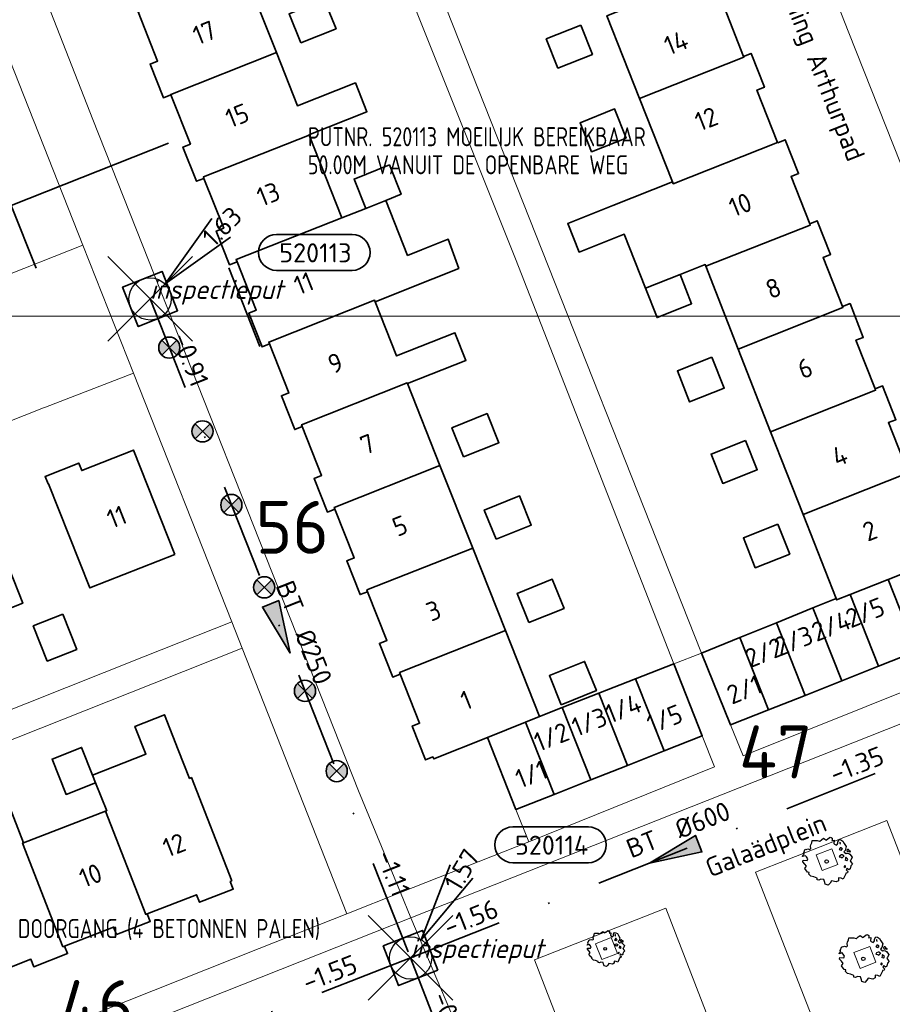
# Model space of a CAD drawing. Header units: metres. Extents: x 152391 to 157968, y 462336 to 467280.
# Tile 192 of 256: x 154862 to 154924, y 464643 to 464713. Entities that reach past the tile are written whole.
import ezdxf
from ezdxf.enums import TextEntityAlignment as Align

# ---------------------------------------------------------------- set-up
doc = ezdxf.new("R2010")
doc.units = ezdxf.units.M
doc.header["$LTSCALE"] = 0.75
doc.header["$PDMODE"] = 3
doc.header["$PDSIZE"] = 3
doc.linetypes.add('RI-VWA_BETON', pattern=[19, 9, -5, 0, -5])
doc.layers.get('0').update_dxf_attribs({"lineweight": 25})
doc.layers.get('defpoints').update_dxf_attribs({"lineweight": 25})
for name, color, linetype, lineweight in [('B-GV-GR-BOOM-S', 252, 'Continuous', 25), ('B-WE-GR-GROENVOORZIENING-GV', 251, 'Continuous', 18), ('B-WE-OG-BEBOUWING-GV', 6, 'Continuous', 35), ('B-WE-OG-BEBOUWING-T18', 1, 'Continuous', 18), ('B-WE-OG-TOPOGRAFIE-T18', 1, 'Continuous', 18), ('B-WE-VH-VERHARDING_BETONSTRAATSTEEN-GV', 251, 'Continuous', 18), ('B-WE-VH-VERHARDING_TEGEL-GV', 251, 'Continuous', 18), ('N-OI-RI-BIJZONDERDERHEDEN-T18', 134, 'Continuous', 18), ('N-OI-RI-T50', 130, 'Continuous', 50), ('N-OI-RI-VWA_PUTNUMMER-S @ 0.75', 36, 'Continuous', 35), ('N-OI-RI-VWA_RIOOLPUT_INSPECTIEPUT-S', 36, 'Continuous', 35), ('N-OI-RI-VWA_STROOMRICHTING-S @ 0.75', 36, 'Continuous', 35), ('N-OI-RI-VWA_TRANSPORTLEIDING_BETON_250-G', 36, 'RI-VWA_BETON', 35), ('N-OI-RI-VWA_TRANSPORTLEIDING_BETON_600-G', 36, 'RI-VWA_BETON', 35), ('N-RO-KG-GRENS_WERK-G', 7, 'XX-WERKGRENS', 35)]:
    doc.layers.add(name, color=color, linetype=linetype, lineweight=lineweight)
doc.layers.add('inspectieput', color=7, linetype='Continuous', plot=False)
doc.layers.add('N-OI-RI-VRIJVERVAL_HULPSTUK-S', color=210, linetype='Continuous', lineweight=35, plot=False)
doc.layers.add('X-XX-AL-TEKENBLAD_HULPLIJN-G', color=7, linetype='Continuous', lineweight=18, plot=False)
doc.styles.add('NLCS-ISO', font='isocpeur.ttf')
doc.styles.add('NLCS-ISO-M750-T18', font='NLCS-ISO.ttf', dxfattribs={"height": 1.35})
doc.styles.add('NLCS-ISO-M750-T18_CURSIEF', font='NLCS-ISO.ttf', dxfattribs={"oblique": 15, "height": 1.35})
doc.styles.add('NLCS-ISO-M750-T50', font='NLCS-ISO.ttf', dxfattribs={"height": 3.75})
doc.linetypes.add('XX-WERKGRENS', pattern='A,0,[137,NLCS.SHX,S=0.1,R=0,X=-1.1,Y=-1.35],-6', length=6)

# ---------------------------------------------------------------- blocks, each defined once
blk = doc.blocks.new('*U159')
at = {"ltscale": 0.1}
blk.add_hatch(color=256, dxfattribs=at).paths.add_polyline_path([(2.5, 0), (-2.5, -0.833), (-2.5, 0.833)])
at = {"ltscale": 0.1, "flags": 128}
blk.add_lwpolyline([(2.5, 0), (-2.5, -0.833), (-2.5, 0.833)], close=True, dxfattribs=at)
at = {"ltscale": 0.1, "style": 'NLCS-ISO'}
for tag, p in [('MAT', (-1, 0.5)), ('BOBL', (-26.127, 0))]:
    blk.add_attdef(tag, text='', height=1.8, dxfattribs=at).set_placement(p, align=Align.BOTTOM_RIGHT)
for tag, p in [('DIA', (1, 0.5)), ('BOBR', (25.181, -0.009))]:
    blk.add_attdef(tag, text='', height=1.8, dxfattribs=at).set_placement(p, align=Align.BOTTOM_LEFT)
at = {"layer": 'defpoints', "ltscale": 0.1, "style": 'NLCS-ISO', "flags": 1}
blk.add_attdef('JVA', text='', height=1.8, dxfattribs=at).set_placement((0, -1), align=Align.TOP_CENTER)
blk = doc.blocks.new('*U160')
at = {"ltscale": 0.1}
blk.add_hatch(color=256, dxfattribs=at).paths.add_polyline_path([(-2.5, 0), (2.5, -0.833), (2.5, 0.833)])
at = {"ltscale": 0.1, "flags": 128}
blk.add_lwpolyline([(-2.5, 0), (2.5, -0.833), (2.5, 0.833)], close=True, dxfattribs=at)
at = {"ltscale": 0.1, "style": 'NLCS-ISO'}
for tag, p in [('MAT', (-1, 0.5)), ('BOBL', (-17.466, 0))]:
    blk.add_attdef(tag, text='', height=1.8, dxfattribs=at).set_placement(p, align=Align.BOTTOM_RIGHT)
for tag, p in [('DIA', (1, 0.5)), ('BOBR', (16.52, -0.003))]:
    blk.add_attdef(tag, text='', height=1.8, dxfattribs=at).set_placement(p, align=Align.BOTTOM_LEFT)
at = {"layer": 'defpoints', "ltscale": 0.1, "style": 'NLCS-ISO', "flags": 1}
blk.add_attdef('JVA', text='', height=1.8, dxfattribs=at).set_placement((0, -1), align=Align.TOP_CENTER)
blk = doc.blocks.new('*U161')
at = {"ltscale": 0.1}
blk.add_hatch(color=256, dxfattribs=at).paths.add_polyline_path([(-2.5, 0), (2.5, -0.833), (2.5, 0.833)])
at = {"ltscale": 0.1, "flags": 128}
blk.add_lwpolyline([(-2.5, 0), (2.5, -0.833), (2.5, 0.833)], close=True, dxfattribs=at)
at = {"ltscale": 0.1, "style": 'NLCS-ISO'}
for tag, p in [('MAT', (-1, 0.5)), ('BOBL', (-11.45, 0))]:
    blk.add_attdef(tag, text='', height=1.8, dxfattribs=at).set_placement(p, align=Align.BOTTOM_RIGHT)
for tag, p in [('DIA', (1, 0.5)), ('BOBR', (10.504, 0.001))]:
    blk.add_attdef(tag, text='', height=1.8, dxfattribs=at).set_placement(p, align=Align.BOTTOM_LEFT)
at = {"layer": 'defpoints', "ltscale": 0.1, "style": 'NLCS-ISO', "flags": 1}
blk.add_attdef('JVA', text='', height=1.8, dxfattribs=at).set_placement((0, -1), align=Align.TOP_CENTER)
blk = doc.blocks.new('*U162')
at = {"ltscale": 0.1}
blk.add_hatch(color=256, dxfattribs=at).paths.add_polyline_path([(2.5, 0), (-2.5, -0.833), (-2.5, 0.833)])
at = {"ltscale": 0.1, "flags": 128}
blk.add_lwpolyline([(2.5, 0), (-2.5, -0.833), (-2.5, 0.833)], close=True, dxfattribs=at)
at = {"ltscale": 0.1, "style": 'NLCS-ISO'}
for tag, p in [('MAT', (-1, 0.5)), ('BOBL', (-24.167, 0))]:
    blk.add_attdef(tag, text='', height=1.8, dxfattribs=at).set_placement(p, align=Align.BOTTOM_RIGHT)
for tag, p in [('DIA', (1, 0.5)), ('BOBR', (23.221, -0.008))]:
    blk.add_attdef(tag, text='', height=1.8, dxfattribs=at).set_placement(p, align=Align.BOTTOM_LEFT)
at = {"layer": 'defpoints', "ltscale": 0.1, "style": 'NLCS-ISO', "flags": 1}
blk.add_attdef('JVA', text='', height=1.8, dxfattribs=at).set_placement((0, -1), align=Align.TOP_CENTER)
blk = doc.blocks.new('B-SRI-PUT_VWA-SO')
at = {"flags": 128}
blk.add_lwpolyline([(-2, 2), (2, 2), (2, -2), (-2, -2)], close=True, dxfattribs=at)
at = {"lineweight": -3, "flags": 128}
blk.add_lwpolyline([(2, -2), (2, 2), (-2, 2), (-2, -2)], close=True, dxfattribs=at)
at = {"lineweight": -3}
blk.add_circle((0, 0), 2, dxfattribs=at)
blk = doc.blocks.new('*U191')
for q in [(3.74, 8.822), (5.894, 7.554)]:
    blk.add_line((1.014, 1.724), q)
blk.add_lwpolyline([(16.81, 12.391), (9.652, 12.391, 1), (9.652, 9.007), (16.81, 9.007, 1)], format="xyb", close=True)
at = {"ltscale": 0.1, "style": 'NLCS-ISO'}
blk.add_attdef('PUTHGT', text='', height=1.8, rotation=59.53228, dxfattribs=at).set_placement((3.854, 6.606), align=Align.MIDDLE_LEFT)
blk.add_attdef('PUTNR', text='', height=1.8, dxfattribs=at).set_placement((13.333, 10.667), align=Align.MIDDLE_CENTER)
blk = doc.blocks.new('*U368')
for q in [(5.834, 7.601), (7.601, 5.834)]:
    blk.add_line((1.414, 1.414), q)
blk.add_lwpolyline([(19.103, 6.081), (11.945, 6.081, 1), (11.945, 2.697), (19.103, 2.697, 1)], format="xyb", close=True)
at = {"ltscale": 0.1, "style": 'NLCS-ISO'}
blk.add_attdef('PUTHGT', text='', height=1.8, rotation=45, dxfattribs=at).set_placement((5.388, 5.428), align=Align.MIDDLE_LEFT)
blk.add_attdef('PUTNR', text='', height=1.8, dxfattribs=at).set_placement((15.626, 4.357), align=Align.MIDDLE_CENTER)
blk = doc.blocks.new('SRI-HULP')
h = blk.add_hatch(color=256)
h.dxf.hatch_style = 1
h.paths.add_polyline_path([(-0.707, 0.707, 0.198912), (-1, 0, 0.198912), (-0.707, -0.707), (0, 0)])
h = blk.add_hatch(color=256)
h.dxf.hatch_style = 1
h.paths.add_polyline_path([(1, 0, 0.198912), (0.707, 0.707), (0, 0), (0.707, -0.707, 0.198912)])
for p, q in [((-0.707, 0.707), (0.707, -0.707)), ((-0.707, -0.707), (0.707, 0.707))]:
    blk.add_line(p, q)
blk.add_circle((0, 0), 1)
blk = doc.blocks.new('ACMAP_ANN_TEMPLATE_type knoop')
at = {"layer": 'defpoints', "style": 'NLCS-ISO-M750-T18_CURSIEF', "oblique": 15}
blk.add_attdef('type_knoop', (0, 0), '', height=1.35, dxfattribs=at)
blk = doc.blocks.new('SGR-BOOM_21_30')
at = {"linetype": 'Continuous'}
for p, q in [((-1.051, 1.335), (-1.016, 1.499)), ((-1.016, 1.499), (-0.668, 1.499)), ((-0.668, 1.499), (-0.516, 1.433)), ((-0.516, 1.433), (-0.47, 1.45)), ((-0.47, 1.45), (-0.365, 1.548)), ((-0.365, 1.548), (-0.226, 1.647)), ((-0.226, 1.647), (-0.133, 1.581)), ((-0.133, 1.581), (-0.063, 1.515)), ((-0.063, 1.515), (0.065, 1.581)), ((0.065, 1.581), (0.205, 1.712)), ((0.205, 1.712), (0.263, 1.729)), ((0.263, 1.729), (0.333, 1.696)), ((0.333, 1.696), (0.391, 1.647)), ((0.402, 1.532), (0.379, 1.499)), ((0.379, 1.499), (0.53, 1.515)), ((0.391, 1.647), (0.402, 1.532)), ((0.542, 1.483), (0.507, 1.285)), ((0.53, 1.515), (0.542, 1.483)), ((0.786, 1.4), (0.891, 1.565)), ((0.798, 1.285), (0.786, 1.4)), ((0.891, 1.565), (1.019, 1.532)), ((1.019, 1.532), (1.158, 1.45)), ((1.158, 1.45), (1.251, 1.269)), ((-1.633, 0.579), (-1.528, 0.875)), ((-1.528, 0.875), (-1.458, 0.858)), ((-1.458, 0.858), (-1.342, 0.908)), ((-1.342, 0.908), (-1.179, 0.858)), ((-1.179, 0.858), (-1.121, 0.924)), ((-1.133, 1.088), (-1.109, 1.187)), ((-1.121, 0.924), (-1.133, 1.088)), ((-1.109, 1.187), (-1.051, 1.335)), ((0.507, 1.285), (0.565, 1.236)), ((0.565, 1.236), (0.693, 1.154)), ((0.693, 1.154), (0.751, 1.203)), ((0.751, 1.203), (0.798, 1.285)), ((0.937, 0.908), (0.891, 0.875)), ((0.891, 0.875), (0.926, 0.825)), ((0.972, 1.368), (0.926, 1.335)), ((0.926, 1.335), (0.949, 1.253)), ((0.926, 0.825), (0.984, 0.842)), ((0.972, 0.973), (0.937, 0.908)), ((0.949, 1.253), (0.961, 1.236)), ((0.961, 1.269), (0.972, 1.368)), ((1.03, 0.973), (0.972, 0.973)), ((0.984, 0.842), (1.03, 0.776)), ((1.077, 0.94), (1.03, 0.973)), ((1.03, 0.776), (1.077, 0.842)), ((1.124, 0.875), (1.077, 0.94)), ((1.077, 0.842), (1.124, 0.875)), ((1.321, 0.793), (1.228, 0.694)), ((1.251, 1.269), (1.379, 1.055)), ((1.379, 1.055), (1.321, 0.793)), ((1.472, 0.858), (1.438, 0.809)), ((1.438, 0.809), (1.461, 0.743)), ((1.461, 0.743), (1.531, 0.694)), ((1.542, 0.858), (1.472, 0.858)), ((1.531, 0.727), (1.635, 0.678)), ((1.531, 0.694), (1.542, 0.727)), ((1.624, 0.76), (1.542, 0.858)), ((1.728, 0.71), (1.624, 0.76)), ((1.635, 0.678), (1.728, 0.71)), ((-1.703, 0.365), (-1.656, 0.48)), ((-1.493, 0.415), (-1.703, 0.365)), ((-1.679, -0.029), (-1.668, 0.086)), ((-1.668, 0.086), (-1.389, 0.07)), ((-1.656, 0.48), (-1.598, 0.53)), ((-1.598, 0.53), (-1.633, 0.579)), ((-1.423, 0.333), (-1.493, 0.415)), ((-1.33, 0.185), (-1.423, 0.333)), ((-1.389, 0.07), (-1.33, 0.185)), ((0.926, 0.415), (0.891, 0.333)), ((0.891, 0.333), (1.03, 0.316)), ((1.054, 0.464), (0.926, 0.415)), ((1.03, 0.316), (1.112, 0.251)), ((1.112, 0.464), (1.054, 0.464)), ((1.217, 0.398), (1.112, 0.464)), ((1.112, 0.251), (1.205, 0.365)), ((1.205, 0.365), (1.24, 0.415)), ((1.228, 0.694), (1.275, 0.628)), ((1.275, 0.628), (1.379, 0.563)), ((1.344, 0.185), (1.31, 0.103)), ((1.434, 0.049), (1.31, 0.103)), ((1.356, 0.3), (1.344, 0.234)), ((1.344, 0.234), (1.344, 0.185)), ((1.426, 0.234), (1.356, 0.3)), ((1.379, 0.563), (1.438, 0.595)), ((1.472, 0.201), (1.426, 0.234)), ((1.434, 0.049), (1.507, 0.136)), ((1.438, 0.595), (1.565, 0.563)), ((1.507, 0.136), (1.472, 0.201)), ((1.565, 0.563), (1.635, 0.513)), ((1.635, 0.513), (1.81, 0.316)), ((1.717, 0.103), (1.67, 0.037)), ((1.67, 0.037), (1.763, -0.094)), ((1.81, 0.316), (1.717, 0.103)), ((-1.54, -0.177), (-1.679, -0.029)), ((-1.551, -0.505), (-1.493, -0.423)), ((-1.354, -0.752), (-1.551, -0.505)), ((-1.435, -0.324), (-1.54, -0.177)), ((-1.493, -0.423), (-1.435, -0.324)), ((1.286, -0.292), (1.24, -0.357)), ((1.24, -0.357), (1.251, -0.423)), ((1.263, -0.423), (1.333, -0.407)), ((1.333, -0.341), (1.286, -0.292)), ((1.333, -0.407), (1.333, -0.341)), ((1.461, -0.472), (1.391, -0.587)), ((1.391, -0.587), (1.426, -0.637)), ((1.426, -0.637), (1.496, -0.702)), ((1.577, -0.587), (1.461, -0.472)), ((1.658, -0.522), (1.577, -0.587)), ((1.682, -0.423), (1.658, -0.522)), ((1.717, -0.308), (1.682, -0.423)), ((1.845, -0.177), (1.717, -0.308)), ((1.763, -0.094), (1.845, -0.177)), ((-1.249, -0.784), (-1.354, -0.752)), ((-1.272, -0.899), (-1.249, -0.784)), ((-1.109, -1.047), (-1.272, -0.899)), ((-0.912, -1.08), (-1.109, -1.047)), ((-0.668, -1.179), (-0.912, -1.08)), ((-0.679, -1.294), (-0.668, -1.179)), ((-0.551, -1.326), (-0.679, -1.294)), ((-0.4, -1.261), (-0.551, -1.326)), ((-0.191, -1.277), (-0.4, -1.261)), ((-0.156, -1.425), (-0.191, -1.277)), ((0.356, -1.376), (0.251, -1.524)), ((0.682, -1.441), (0.356, -1.376)), ((0.833, -1.359), (0.682, -1.441)), ((0.844, -1.162), (0.833, -1.359)), ((1.03, -1.179), (0.844, -1.162)), ((1.182, -1.244), (1.03, -1.179)), ((1.286, -1.014), (1.182, -1.244)), ((1.356, -0.883), (1.286, -1.014)), ((1.368, -0.834), (1.356, -0.883)), ((1.484, -0.801), (1.368, -0.834)), ((1.496, -0.702), (1.484, -0.801)), ((-0.133, -1.491), (-0.156, -1.425)), ((-0.098, -1.606), (-0.133, -1.491)), ((0.112, -1.671), (-0.098, -1.606)), ((0.251, -1.524), (0.112, -1.671))]:
    blk.add_line(p, q, dxfattribs=at)
blk.add_circle((0, 0), 0.126, dxfattribs=at)
blk = doc.blocks.new('SGR-BOOM_0_20')
at = {"linetype": 'Continuous'}
for p, q in [((-0.85, 0.816), (-0.832, 0.89)), ((-0.841, 0.693), (-0.85, 0.816)), ((-0.832, 0.89), (-0.788, 1.001)), ((-0.788, 1.001), (-0.762, 1.124)), ((-0.762, 1.124), (-0.501, 1.124)), ((-0.501, 1.124), (-0.387, 1.075)), ((-0.387, 1.075), (-0.352, 1.087)), ((-0.352, 1.087), (-0.274, 1.161)), ((-0.274, 1.161), (-0.169, 1.235)), ((-0.169, 1.235), (-0.099, 1.186)), ((-0.099, 1.186), (-0.047, 1.137)), ((-0.047, 1.137), (0.049, 1.186)), ((0.049, 1.186), (0.154, 1.284)), ((0.154, 1.284), (0.197, 1.297)), ((0.197, 1.297), (0.25, 1.272)), ((0.25, 1.272), (0.293, 1.235)), ((0.302, 1.149), (0.284, 1.124)), ((0.284, 1.124), (0.398, 1.137)), ((0.293, 1.235), (0.302, 1.149)), ((0.407, 1.112), (0.38, 0.964)), ((0.38, 0.964), (0.424, 0.927)), ((0.398, 1.137), (0.407, 1.112)), ((0.424, 0.927), (0.52, 0.865)), ((0.52, 0.865), (0.564, 0.902)), ((0.564, 0.902), (0.598, 0.964)), ((0.59, 1.05), (0.668, 1.173)), ((0.598, 0.964), (0.59, 1.05)), ((0.668, 1.173), (0.764, 1.149)), ((0.729, 1.026), (0.694, 1.001)), ((0.694, 1.001), (0.712, 0.939)), ((0.729, 0.73), (0.703, 0.681)), ((0.712, 0.939), (0.721, 0.927)), ((0.721, 0.952), (0.729, 1.026)), ((0.773, 0.73), (0.729, 0.73)), ((0.764, 1.149), (0.869, 1.087)), ((0.808, 0.705), (0.773, 0.73)), ((0.843, 0.656), (0.808, 0.705)), ((0.869, 1.087), (0.939, 0.952)), ((0.939, 0.952), (1.035, 0.792)), ((1.035, 0.792), (0.991, 0.594)), ((-1.277, 0.274), (-1.242, 0.36)), ((-1.12, 0.311), (-1.277, 0.274)), ((-1.259, -0.022), (-1.251, 0.065)), ((-1.251, 0.065), (-1.041, 0.052)), ((-1.242, 0.36), (-1.198, 0.397)), ((-1.225, 0.434), (-1.146, 0.656)), ((-1.198, 0.397), (-1.225, 0.434)), ((-1.146, 0.656), (-1.094, 0.644)), ((-1.068, 0.249), (-1.12, 0.311)), ((-1.094, 0.644), (-1.007, 0.681)), ((-0.998, 0.139), (-1.068, 0.249)), ((-1.041, 0.052), (-0.998, 0.139)), ((-1.007, 0.681), (-0.884, 0.644)), ((-0.884, 0.644), (-0.841, 0.693)), ((0.703, 0.681), (0.668, 0.656)), ((0.668, 0.656), (0.694, 0.619)), ((0.694, 0.311), (0.668, 0.249)), ((0.668, 0.249), (0.773, 0.237)), ((0.694, 0.619), (0.738, 0.631)), ((0.79, 0.348), (0.694, 0.311)), ((0.738, 0.631), (0.773, 0.582)), ((0.773, 0.582), (0.808, 0.631)), ((0.773, 0.237), (0.834, 0.188)), ((0.834, 0.348), (0.79, 0.348)), ((0.808, 0.631), (0.843, 0.656)), ((0.912, 0.299), (0.834, 0.348)), ((0.834, 0.188), (0.904, 0.274)), ((0.904, 0.274), (0.93, 0.311)), ((0.991, 0.594), (0.921, 0.521)), ((0.921, 0.521), (0.956, 0.471)), ((0.956, 0.471), (1.035, 0.422)), ((1.008, 0.139), (0.982, 0.077)), ((1.075, 0.037), (0.982, 0.077)), ((1.017, 0.225), (1.008, 0.176)), ((1.008, 0.176), (1.008, 0.139)), ((1.069, 0.176), (1.017, 0.225)), ((1.035, 0.422), (1.078, 0.447)), ((1.104, 0.151), (1.069, 0.176)), ((1.075, 0.037), (1.13, 0.102)), ((1.104, 0.644), (1.078, 0.607)), ((1.078, 0.607), (1.096, 0.557)), ((1.078, 0.447), (1.174, 0.422)), ((1.096, 0.557), (1.148, 0.521)), ((1.157, 0.644), (1.104, 0.644)), ((1.13, 0.102), (1.104, 0.151)), ((1.148, 0.545), (1.226, 0.508)), ((1.148, 0.521), (1.157, 0.545)), ((1.218, 0.57), (1.157, 0.644)), ((1.174, 0.422), (1.226, 0.385)), ((1.296, 0.533), (1.218, 0.57)), ((1.226, 0.508), (1.296, 0.533)), ((1.226, 0.385), (1.357, 0.237)), ((1.287, 0.077), (1.253, 0.028)), ((1.253, 0.028), (1.322, -0.071)), ((1.357, 0.237), (1.287, 0.077)), ((-1.155, -0.132), (-1.259, -0.022)), ((-1.164, -0.379), (-1.12, -0.317)), ((-1.015, -0.564), (-1.164, -0.379)), ((-1.076, -0.243), (-1.155, -0.132)), ((-1.12, -0.317), (-1.076, -0.243)), ((-0.937, -0.588), (-1.015, -0.564)), ((-0.954, -0.675), (-0.937, -0.588)), ((-0.832, -0.785), (-0.954, -0.675)), ((0.965, -0.219), (0.93, -0.268)), ((0.93, -0.268), (0.939, -0.317)), ((0.947, -0.317), (1, -0.305)), ((1, -0.256), (0.965, -0.219)), ((1.017, -0.662), (0.965, -0.761)), ((1, -0.305), (1, -0.256)), ((1.026, -0.625), (1.017, -0.662)), ((1.113, -0.601), (1.026, -0.625)), ((1.096, -0.354), (1.043, -0.44)), ((1.043, -0.44), (1.069, -0.477)), ((1.069, -0.477), (1.122, -0.527)), ((1.183, -0.44), (1.096, -0.354)), ((1.122, -0.527), (1.113, -0.601)), ((1.244, -0.391), (1.183, -0.44)), ((1.261, -0.317), (1.244, -0.391)), ((1.287, -0.231), (1.261, -0.317)), ((1.383, -0.132), (1.287, -0.231)), ((1.322, -0.071), (1.383, -0.132)), ((-0.684, -0.81), (-0.832, -0.785)), ((-0.501, -0.884), (-0.684, -0.81)), ((-0.509, -0.97), (-0.501, -0.884)), ((-0.413, -0.995), (-0.509, -0.97)), ((-0.3, -0.946), (-0.413, -0.995)), ((-0.143, -0.958), (-0.3, -0.946)), ((-0.117, -1.069), (-0.143, -0.958)), ((-0.099, -1.118), (-0.117, -1.069)), ((-0.073, -1.204), (-0.099, -1.118)), ((0.084, -1.254), (-0.073, -1.204)), ((0.188, -1.143), (0.084, -1.254)), ((0.267, -1.032), (0.188, -1.143)), ((0.511, -1.081), (0.267, -1.032)), ((0.625, -1.019), (0.511, -1.081)), ((0.633, -0.872), (0.625, -1.019)), ((0.773, -0.884), (0.633, -0.872)), ((0.886, -0.933), (0.773, -0.884)), ((0.965, -0.761), (0.886, -0.933))]:
    blk.add_line(p, q, dxfattribs=at)
blk.add_circle((0, 0), 0.0948, dxfattribs=at)

msp = doc.modelspace()

# ---------------------------------------------------------------- linework, layer by layer
at = {"layer": 'B-WE-GR-GROENVOORZIENING-GV'}
for points in [[(154918.986, 464652.253), (154920.105, 464652.687), (154919.67, 464653.806), (154918.552, 464653.371)], [(154902.915, 464647.071), (154903.349, 464645.952), (154904.468, 464646.386), (154904.034, 464647.505)], [(154921.24, 464646.438), (154921.674, 464645.319), (154922.793, 464645.754), (154922.359, 464646.872)]]:
    msp.add_lwpolyline(points, close=True, dxfattribs=at)
at = {"layer": 'B-WE-OG-BEBOUWING-GV'}
for points in [[(154870.479, 464713.153), (154871.858, 464709.668), (154871.328, 464709.458), (154872.274, 464707.069), (154872.804, 464707.278), (154872.793, 464707.307), (154880.282, 464710.271), (154877.961, 464716.128), (154870.474, 464713.165)], [(154906.021, 464707.012), (154913.436, 464709.943), (154913.415, 464709.998), (154912.049, 464713.453), (154912.579, 464713.662), (154911.634, 464716.054), (154911.104, 464715.845), (154911.121, 464715.802), (154903.72, 464712.876)], [(154882.017, 464710.953), (154884.516, 464711.958), (154883.683, 464714.029), (154881.184, 464713.024)], [(154901.877, 464712.204), (154899.425, 464711.233), (154900.241, 464709.173), (154902.693, 464710.144)], [(154882.59, 464704.444), (154886.699, 464706.073), (154885.886, 464708.122), (154881.778, 464706.493), (154880.282, 464710.271), (154872.793, 464707.307), (154872.804, 464707.278), (154874.19, 464703.775), (154873.66, 464703.565), (154874.62, 464701.139), (154875.15, 464701.349), (154875.111, 464701.449), (154882.602, 464704.413)], [(154906.021, 464707.012), (154908.367, 464701.097), (154908.419, 464700.967), (154915.827, 464703.895), (154914.36, 464707.606), (154914.89, 464707.816), (154913.945, 464710.208), (154913.415, 464709.998), (154913.436, 464709.943)], [(154905.084, 464704.208), (154904.268, 464706.268), (154901.816, 464705.297), (154902.632, 464703.237)], [(154884.924, 464698.557), (154882.602, 464704.413), (154875.111, 464701.449), (154875.15, 464701.349), (154876.548, 464697.817), (154876.018, 464697.608), (154876.964, 464695.218), (154877.494, 464695.428), (154877.429, 464695.591)], [(154908.367, 464701.097), (154904.145, 464699.425), (154900.945, 464698.158), (154901.752, 464696.121), (154904.952, 464697.389), (154906.456, 464693.554), (154908.908, 464694.526), (154910.688, 464695.231), (154910.735, 464695.11), (154918.142, 464698.039), (154918.105, 464698.134), (154916.781, 464701.482), (154917.311, 464701.692), (154916.365, 464704.084), (154915.835, 464703.874), (154915.827, 464703.895), (154908.419, 464700.967)], [(154886.629, 464699.222), (154888.041, 464699.79), (154889.128, 464700.227), (154888.295, 464702.298), (154885.797, 464701.294)], [(154887.288, 464692.588), (154891.389, 464694.229), (154893.218, 464694.961), (154892.472, 464697.03), (154890.576, 464696.278), (154889.589, 464695.887), (154888.041, 464699.79), (154886.629, 464699.222), (154884.927, 464698.548), (154884.924, 464698.557), (154877.429, 464695.591), (154877.494, 464695.428), (154878.853, 464691.993), (154878.323, 464691.783), (154879.269, 464689.393), (154879.799, 464689.603), (154879.748, 464689.733), (154887.244, 464692.7)], [(154918.105, 464698.134), (154918.142, 464698.039), (154910.735, 464695.11), (154913.036, 464689.246), (154920.458, 464692.18), (154920.428, 464692.256), (154919.05, 464695.742), (154919.58, 464695.951), (154918.635, 464698.343)], [(154908.908, 464694.526), (154906.456, 464693.554), (154907.278, 464691.48), (154909.73, 464692.451)], [(154889.581, 464686.8), (154893.722, 464688.442), (154892.948, 464690.396), (154888.807, 464688.754), (154887.288, 464692.588), (154887.244, 464692.7), (154879.748, 464689.733), (154879.799, 464689.603), (154881.171, 464686.137), (154880.641, 464685.927), (154881.587, 464683.537), (154882.117, 464683.747), (154882.066, 464683.875), (154889.564, 464686.842)], [(154922.737, 464686.415), (154921.373, 464689.864), (154921.903, 464690.074), (154920.958, 464692.466), (154920.428, 464692.256), (154920.458, 464692.18), (154913.036, 464689.246), (154915.32, 464683.374), (154922.774, 464686.321)], [(154911.169, 464688.662), (154908.717, 464687.691), (154909.587, 464685.495), (154912.039, 464686.466)], [(154884.433, 464677.895), (154884.384, 464678.017), (154891.885, 464680.986), (154889.581, 464686.8), (154889.564, 464686.842), (154882.066, 464683.875), (154882.117, 464683.747), (154883.487, 464680.284), (154882.957, 464680.075), (154883.903, 464677.685)], [(154917.633, 464677.514), (154925.09, 464680.462), (154925.055, 464680.55), (154923.682, 464684.023), (154924.212, 464684.233), (154923.267, 464686.625), (154922.737, 464686.415), (154922.774, 464686.321), (154915.32, 464683.374)], [(154893.562, 464681.592), (154896.061, 464682.597), (154895.228, 464684.668), (154892.729, 464683.663)], [(154913.559, 464682.764), (154911.106, 464681.793), (154911.932, 464679.71), (154914.384, 464680.681)], [(154873.089, 464674.677), (154870.156, 464682.08), (154866.481, 464680.624), (154866.271, 464681.154), (154863.882, 464680.207), (154864.092, 464679.677), (154864.127, 464679.691), (154867.055, 464672.301)], [(154891.885, 464680.986), (154884.384, 464678.017), (154884.433, 464677.895), (154885.805, 464674.427), (154885.275, 464674.217), (154886.221, 464671.827), (154886.751, 464672.037), (154886.703, 464672.159), (154894.206, 464675.129)], [(154919.966, 464671.555), (154920.006, 464671.453), (154920.971, 464671.835), (154923.662, 464672.902), (154927.48, 464674.415), (154926.001, 464678.158), (154926.531, 464678.368), (154925.585, 464680.759), (154925.055, 464680.55), (154925.09, 464680.462), (154917.633, 464677.514)], [(154859.332, 464678.592), (154855.848, 464677.212), (154855.638, 464677.742), (154853.249, 464676.795), (154853.459, 464676.265), (154853.51, 464676.285), (154856.438, 464668.895), (154856.538, 464668.935), (154862.295, 464671.216), (154859.367, 464678.606)], [(154895.857, 464675.756), (154898.356, 464676.76), (154897.523, 464678.832), (154895.024, 464677.827)], [(154915.85, 464676.817), (154913.398, 464675.846), (154914.234, 464673.735), (154916.686, 464674.706)], [(154894.206, 464675.129), (154886.703, 464672.159), (154886.751, 464672.037), (154888.12, 464668.578), (154887.59, 464668.368), (154888.536, 464665.978), (154889.066, 464666.188), (154889.021, 464666.301), (154896.527, 464669.272)], [(154898.181, 464669.843), (154900.68, 464670.848), (154899.847, 464672.919), (154897.349, 464671.915)], [(154923.662, 464672.902), (154920.971, 464671.835), (154922.987, 464666.748), (154925.678, 464667.814)], [(154920.971, 464671.835), (154920.006, 464671.453), (154919.966, 464671.555), (154918.333, 464670.892), (154920.384, 464665.716), (154922.987, 464666.748)], [(154917.781, 464664.685), (154920.384, 464665.716), (154918.333, 464670.892), (154915.739, 464669.838)], [(154865.137, 464670.436), (154863.046, 464669.609), (154864.034, 464667.113), (154866.125, 464667.94)], [(154915.739, 464669.838), (154913.144, 464668.785), (154915.178, 464663.653), (154917.781, 464664.685)], [(154889.066, 464666.188), (154890.442, 464662.711), (154889.912, 464662.501), (154890.858, 464660.111), (154891.388, 464660.321), (154891.443, 464660.182), (154895.25, 464661.689), (154897.939, 464662.78), (154898.938, 464663.185), (154896.527, 464669.272), (154889.021, 464666.301)], [(154912.486, 464662.586), (154915.178, 464663.653), (154913.144, 464668.785), (154910.418, 464667.678)], [(154900.473, 464664.015), (154902.972, 464665.02), (154902.139, 464667.091), (154899.64, 464666.087)], [(154908.47, 464666.927), (154905.754, 464665.861), (154907.779, 464660.747), (154910.477, 464661.815)], [(154903.148, 464664.837), (154905.176, 464659.716), (154907.779, 464660.747), (154905.754, 464665.861)], [(154903.148, 464664.837), (154900.541, 464663.814), (154902.572, 464658.685), (154905.176, 464659.716)], [(154902.572, 464658.685), (154900.541, 464663.814), (154898.938, 464663.185), (154897.939, 464662.78), (154899.969, 464657.654)], [(154877.118, 464651.521), (154874.26, 464658.85), (154874.125, 464658.797), (154873.328, 464660.812), (154872.34, 464663.308), (154870.249, 464662.481), (154871.032, 464660.504), (154871.025, 464660.502), (154867.253, 464659.016), (154867.461, 464658.49), (154868.25, 464656.496), (154868.165, 464656.463), (154871.019, 464649.143), (154871.131, 464649.186), (154874.621, 464650.547), (154874.828, 464650.016), (154877.223, 464650.95), (154877.016, 464651.481)], [(154895.25, 464661.689), (154897.271, 464656.586), (154899.969, 464657.654), (154897.939, 464662.78)], [(154867.253, 464659.016), (154866.473, 464660.987), (154864.383, 464660.16), (154865.37, 464657.663), (154867.461, 464658.49)], [(154862.35, 464654.228), (154860.686, 464658.497), (154860.624, 464658.657), (154858.471, 464657.796), (154858.526, 464657.655), (154860.185, 464653.4), (154856.409, 464651.928), (154859.28, 464644.565), (154859.407, 464644.615), (154862.876, 464645.968), (154863.084, 464645.437), (154865.478, 464646.37), (154865.271, 464646.901), (154865.15, 464646.854), (154862.284, 464654.203)], [(154865.271, 464646.901), (154868.737, 464648.253), (154868.944, 464647.722), (154871.338, 464648.655), (154871.131, 464649.186), (154871.019, 464649.143), (154868.165, 464656.463), (154862.35, 464654.228), (154862.284, 464654.203), (154865.15, 464646.854)]]:
    msp.add_lwpolyline(points, close=True, dxfattribs=at)
at = {"layer": 'B-WE-VH-VERHARDING_BETONSTRAATSTEEN-GV'}
for points in [[(154935.442, 464646.02), (154934.408, 464648.673), (154933.375, 464651.325), (154932.341, 464653.978), (154931.308, 464656.63), (154930.275, 464659.282), (154929.636, 464659.024), (154927.662, 464663.9), (154926.948, 464663.617), (154898.103, 464652.188), (154889.817, 464648.903), (154894.425, 464638.041), (154894.463, 464637.957), (154901.171, 464621.09)], [(154894.425, 464638.041), (154889.817, 464648.903), (154838.336, 464628.507), (154827.204, 464624.096), (154754.122, 464595.294), (154756.268, 464589.807), (154762.681, 464592.304), (154765.51, 464593.489), (154767.669, 464594.393), (154776.874, 464597.99), (154778.737, 464598.7), (154781.476, 464599.745), (154840.606, 464623.134), (154842.493, 464623.88), (154886.73, 464641.242)]]:
    msp.add_lwpolyline(points, dxfattribs=at)
for points in [[(154914.261, 464652.154), (154918.839, 464653.947), (154923.572, 464655.801), (154930.052, 464639.165), (154920.73, 464635.545)], [(154920.73, 464635.545), (154930.052, 464639.165), (154923.572, 464655.801), (154918.839, 464653.947), (154914.261, 464652.154)], [(154920.105, 464652.687), (154918.986, 464652.253), (154918.552, 464653.371), (154919.67, 464653.806)], [(154914.303, 464633.029), (154905.003, 464629.352), (154898.585, 464645.934), (154907.89, 464649.599)], [(154898.585, 464645.934), (154905.003, 464629.352), (154914.303, 464633.029), (154907.89, 464649.599)], [(154903.349, 464645.952), (154902.915, 464647.071), (154904.034, 464647.505), (154904.468, 464646.386)], [(154921.674, 464645.319), (154921.24, 464646.438), (154922.359, 464646.872), (154922.793, 464645.754)]]:
    msp.add_lwpolyline(points, close=True, dxfattribs=at)
at = {"layer": 'B-WE-VH-VERHARDING_TEGEL-GV'}
for points in [[(154906.554, 464748.1), (154920.866, 464711.665), (154934.525, 464677.213), (154936.546, 464672.118), (154936.917, 464671.183), (154926.402, 464667.01), (154927.662, 464663.9), (154934.941, 464666.776), (154936.194, 464666.456), (154943.611, 464647.648), (154941.048, 464646.628), (154941.505, 464645.328), (154941.462, 464645.311), (154942.069, 464643.75), (154947.641, 464645.927), (154938.747, 464668.34), (154941.863, 464669.62), (154939.38, 464676.098), (154937.818, 464680.001), (154933.187, 464691.751), (154911.126, 464747.807)], [(154838.336, 464628.507), (154889.817, 464648.903), (154889.082, 464650.7), (154885.279, 464649.186), (154879.073, 464646.723), (154843.537, 464632.619), (154839.522, 464631.025), (154837.621, 464630.192), (154835.72, 464629.363), (154765.081, 464601.709), (154763.493, 464601.12), (154752.898, 464596.932)]]:
    msp.add_lwpolyline(points, dxfattribs=at)
for points in [[(154910.418, 464667.678), (154882.39, 464738.533), (154880.429, 464737.792), (154881.631, 464734.965), (154881.722, 464735), (154882.938, 464731.865), (154882.77, 464731.8), (154897.228, 464695.64), (154908.47, 464666.927)], [(154877.115, 464669.896), (154877.861, 464668.024), (154885.279, 464649.186), (154889.082, 464650.7), (154886.098, 464657.923), (154867.259, 464705.518), (154858.041, 464729.05), (154855.119, 464736.507), (154851.434, 464734.996), (154858.797, 464716.242), (154859.467, 464714.533), (154859.58, 464714.255), (154866.548, 464696.61), (154870.142, 464687.545)], [(154824.87, 464679.986), (154825.976, 464677.02), (154821.935, 464675.505), (154823.114, 464672.653), (154827.126, 464674.138), (154828.278, 464671.017), (154863.767, 464685.069), (154863.903, 464685.123), (154870.142, 464687.545), (154866.548, 464696.61), (154860.331, 464694.156), (154860.173, 464694.093)], [(154835.997, 464651.407), (154871.625, 464665.548), (154877.861, 464668.024), (154877.115, 464669.896), (154870.873, 464667.413), (154835.296, 464653.262), (154831.369, 464651.7), (154832.063, 464649.845)], [(154915.178, 464663.653), (154912.486, 464662.586), (154913.373, 464660.403), (154926.532, 464665.66), (154926.052, 464666.871), (154925.678, 464667.814), (154922.987, 464666.748), (154920.384, 464665.716), (154917.781, 464664.685)], [(154889.817, 464648.903), (154898.103, 464652.188), (154926.948, 464663.617), (154927.662, 464663.9), (154926.402, 464667.01), (154926.052, 464666.871), (154926.532, 464665.66), (154913.373, 464660.403), (154912.486, 464662.586), (154910.418, 464667.678), (154908.47, 464666.927), (154910.477, 464661.815), (154911.34, 464659.618), (154898.175, 464654.303), (154889.082, 464650.7)], [(154907.779, 464660.747), (154905.176, 464659.716), (154902.572, 464658.685), (154899.969, 464657.654), (154897.271, 464656.586), (154898.175, 464654.303), (154911.34, 464659.618), (154910.477, 464661.815)]]:
    msp.add_lwpolyline(points, close=True, dxfattribs=at)
at = {"layer": 'inspectieput'}
for p in [(154871.33, 464692.8), (154889.8, 464646.06)]:
    msp.add_point(p, dxfattribs=at)
at = {"layer": 'N-OI-RI-VWA_TRANSPORTLEIDING_BETON_250-G'}
for p, q in [((154871.33, 464692.8), (154889.8, 464646.06)), ((154889.8, 464646.06), (154901.13, 464617.01))]:
    msp.add_line(p, q, dxfattribs=at)
at = {"layer": 'N-OI-RI-VWA_TRANSPORTLEIDING_BETON_600-G'}
for q in [(154927.17, 464660.89), (154840.2, 464626.83)]:
    msp.add_line((154889.8, 464646.06), q, dxfattribs=at)
at = {"layer": 'N-RO-KG-GRENS_WERK-G', "ltscale": 0.5, "flags": 128}
for points in [[(154872.625, 464703.853), (154861.471, 464699.427), (154863.251, 464694.97)], [(154879.12, 464689.436), (154876.907, 464695.013)]]:
    msp.add_lwpolyline(points, dxfattribs=at)
at = {"layer": 'X-XX-AL-TEKENBLAD_HULPLIJN-G', "flags": 128}
msp.add_lwpolyline([(154979.956, 464691.572), (154672.455, 464691.572), (154514.955, 464691.572), (154364.955, 464691.572), (154364.955, 464476.322), (154364.955, 464261.072), (154514.955, 464261.072), (154672.455, 464261.072), (154829.956, 464261.072), (154829.956, 464350.582), (154979.956, 464350.582)], close=True, dxfattribs=at)

# ---------------------------------------------------------------- block references
at = {"layer": 'B-GV-GR-BOOM-S', "transparency": 33554559}
for name, p in [('SGR-BOOM_21_30', (154919.3, 464652.9)), ('SGR-BOOM_0_20', (154903.6, 464646.7)), ('SGR-BOOM_21_30', (154921.9, 464646))]:
    msp.add_blockref(name, p, dxfattribs=at)
at = {"layer": 'defpoints'}
for p in [(154871.33, 464692.8), (154889.8, 464646.06)]:
    msp.add_blockref('ACMAP_ANN_TEMPLATE_type knoop', p, dxfattribs=at).add_auto_attribs({'type_knoop': 'inspectieput'})
at = {"layer": 'N-OI-RI-VRIJVERVAL_HULPSTUK-S', "xscale": 0.75, "yscale": 0.75, "zscale": 0.75}
for p in [(154872.688, 464689.344), (154875.047, 464683.406), (154877.094, 464678.188), (154879.422, 464672.344), (154882.312, 464665), (154884.562, 464659.312)]:
    msp.add_blockref('SRI-HULP', p, dxfattribs=at)
at = {"layer": 'N-OI-RI-VWA_PUTNUMMER-S @ 0.75', "xscale": 0.75, "yscale": 0.75, "zscale": 0.75}
for name, p, values in [('*U368', (154871.33, 464692.8), {'PUTNR': '520113', 'PUTHGT': '1.63'}), ('*U191', (154889.8, 464646.06), {'PUTNR': '520114', 'PUTHGT': '1.57'})]:
    msp.add_blockref(name, p, dxfattribs=at).add_auto_attribs(values)
at = {"layer": 'N-OI-RI-VWA_RIOOLPUT_INSPECTIEPUT-S', "xscale": 0.75, "yscale": 0.75, "zscale": 0.75}
for p, rotation in [((154871.33, 464692.8), 291.5621844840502), ((154889.8, 464646.06), 201.191392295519)]:
    msp.add_blockref('B-SRI-PUT_VWA-SO', p, dxfattribs=dict(at, rotation=rotation))
at = {"layer": 'N-OI-RI-VWA_STROOMRICHTING-S @ 0.75', "xscale": 0.75, "yscale": 0.75, "zscale": 0.75}
for name, p, rotation, values in [('*U162', (154880.565, 464669.43), 291.5621844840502, {'MAT': 'BT', 'DIA': '%%c250', 'BOBL': '-0.91', 'BOBR': '-1.11'}), ('*U160', (154908.485, 464653.475), 21.64527616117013, {'MAT': 'BT', 'DIA': '%%c600', 'BOBL': '-1.56', 'BOBR': '-1.35'}), ('*U159', (154865, 464636.445), 21.19139229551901, {'MAT': 'BT', 'DIA': '%%c600', 'BOBL': '-1.48', 'BOBR': '-1.55'}), ('*U161', (154895.465, 464631.535), 291.3066395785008, {'MAT': 'BT', 'DIA': '%%c250', 'BOBL': '-0.19', 'BOBR': '0.03'})]:
    msp.add_blockref(name, p, dxfattribs=dict(at, rotation=rotation)).add_auto_attribs(values)

# ---------------------------------------------------------------- texts
at = {"layer": 'B-WE-OG-BEBOUWING-T18', "style": 'NLCS-ISO-M750-T18'}
for s, rotation, p in [('17', 21.6, (154875.176, 464711.678)), ('14', 21.6, (154908.627, 464710.971)), ('15', 21.6, (154877.507, 464705.801)), ('12', 21.6, (154910.769, 464705.563)), ('13', 21.6, (154879.714, 464700.233)), ('10', 21.6, (154913.179, 464699.476)), ('11', 21.6, (154882.225, 464693.903)), ('8', 21.6, (154915.522, 464693.563)), ('9', 21.6, (154884.467, 464688.25)), ('6', 21.6, (154917.772, 464687.883)), ('7', 21.6, (154886.748, 464682.499)), ('4', 21.6, (154920.23, 464681.675)), ('11', 21.6, (154868.965, 464677.345)), ('5', 21.6, (154889.044, 464676.707)), ('2', 21.6, (154922.367, 464676.356)), ('3', 21.6, (154891.43, 464670.69)), ('2/5', 21.6, (154922.033, 464670.558)), ('2/4', 21.6, (154919.623, 464669.604)), ('2/3', 21.6, (154916.967, 464668.552)), ('2/2', 21.6, (154914.864, 464667.719)), ('2/1', 21.6, (154913.46, 464665.09)), ('1', 21.6, (154893.743, 464664.346)), ('1/4', 21.6, (154904.885, 464663.761)), ('1/5', 21.6, (154907.81, 464663.01)), ('1/3', 21.6, (154902.475, 464662.806)), ('1/2', 21.6, (154899.791, 464661.741)), ('1/1', 21.6, (154898.36, 464659.09)), ('12', 21.3, (154873.033, 464654.068)), ('10', 21.3, (154867.111, 464651.912))]:
    msp.add_text(s, height=1.35, rotation=rotation, dxfattribs=at).set_placement(p, align=Align.MIDDLE)
at = {"layer": 'B-WE-OG-TOPOGRAFIE-T18', "style": 'NLCS-ISO-M750-T18'}
for s, rotation, p in [('Koning Arthurpad', 291.6, (154918.667, 464709.152)), ('Galaädplein', 21.9, (154915.074, 464653.872))]:
    msp.add_text(s, height=1.35, rotation=rotation, dxfattribs=at).set_placement(p, align=Align.MIDDLE)
at = {"layer": 'N-OI-RI-BIJZONDERDERHEDEN-T18', "style": 'NLCS-ISO-M750-T18_CURSIEF', "width": 0.8}
for s, p in [('PUTNR. 520113 MOEILIJK BEREIKBAAR', (154882.515, 464703.627)), ('50.00M VANUIT DE OPENBARE WEG', (154882.515, 464701.636)), ('BEPERKTE DOORGANG (4 BETONNEN PALEN)', (154854.846, 464647.469))]:
    msp.add_text(s, height=1.35, dxfattribs=at).set_placement(p)
at = {"layer": 'N-OI-RI-T50', "style": 'NLCS-ISO-M750-T50'}
for s, p in [('56', (154878.812, 464674.728)), ('47', (154913.094, 464658.8)), ('46', (154864.91, 464640.735))]:
    msp.add_text(s, height=3.75, dxfattribs=at).set_placement(p)

doc.saveas('drawing.dxf')
